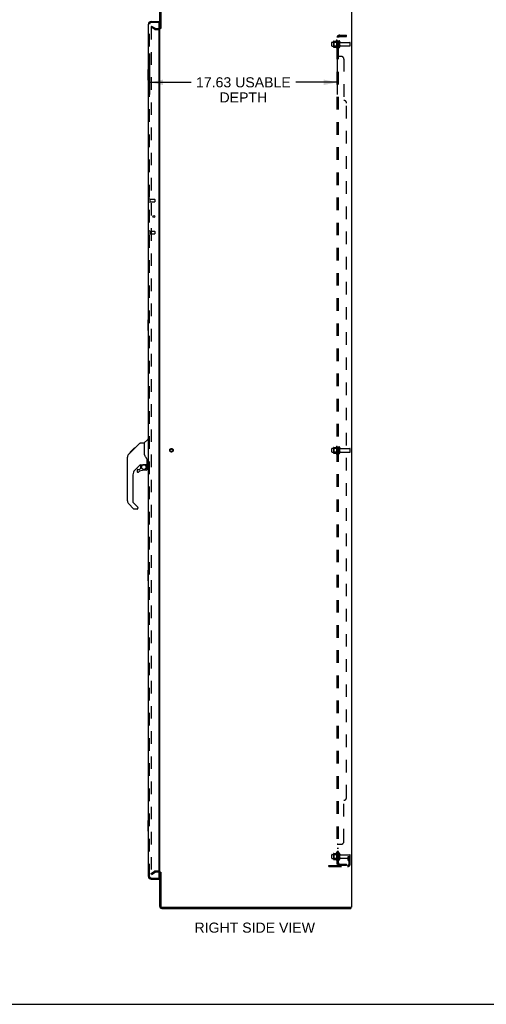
# Model space of a CAD drawing. Header units: inches. Extents: x 0 to 215, y 0 to 139.
# Tile 11 of 14: x 114 to 158, y 0 to 92. Entities that reach past the tile are written whole.
import ezdxf

# ---------------------------------------------------------------- set-up
doc = ezdxf.new("R2010")
doc.units = ezdxf.units.IN
doc.header["$LTSCALE"] = 11.804375
doc.header["$MEASUREMENT"] = 0
doc.linetypes.add('HIDDEN', pattern=[0.2, 0.1, -0.1])
doc.layers.get('0').update_dxf_attribs({"linetype": 'CONTINUOUS'})
for name, color, linetype in [('DEFAULT_2', 8, 'HIDDEN'), ('DIMENSIONS', 7, 'CONTINUOUS'), ('DOOR_ASSEMBLY', 7, 'CONTINUOUS'), ('SUBPANEL', 7, 'CONTINUOUS')]:
    doc.layers.add(name, color=color, linetype=linetype)
doc.styles.get("Standard").update_dxf_attribs({"font": 'arial.ttf'})
doc.dimstyles.new('DIMSTYLE_1', dxfattribs={"dimtxt": 0.946875, "dimasz": 1.2625, "dimexe": 0.09, "dimexo": 0.07, "dimgap": 0.0375, "dimtad": 0, "dimtih": 1, "dimtoh": 1, "dimzin": 4, "dimdsep": 46, "dimtxsty": 'Standard', "dimblk": '_FILLED', "dimblk1": '_FILLED', "dimblk2": '_FILLED', "dimcen": 0.09, "dimadec": 3, "dimazin": 1, "dimtfac": 1, "dimtdec": 3, "dimtofl": 0, "dimtmove": 0, "dimatfit": 3, "dimldrblk": '_FILLED', "dimfxl": 0, "dimtolj": 1, "dimtzin": 4, "dimarcsym": 0})

# ---------------------------------------------------------------- blocks, each defined once
blk = doc.blocks.new('_FILLED')
at = {"color": 0, "linetype": 'ByBlock'}
blk.add_solid([(0, 0), (-1, 0.2), (-1, -0.2)], dxfattribs=at)
blk = doc.blocks.new('*D2')
at = {"layer": 'DIMENSIONS', "color": 2, "linetype": 'Continuous'}
for p, q in [((126.265, 89.242), (126.265, 85.404)), ((143.89, 89.242), (143.89, 85.404)), ((126.265, 86.54), (130.162, 86.54)), ((143.89, 86.54), (139.993, 86.54))]:
    blk.add_line(p, q, dxfattribs=at)
at = {"layer": 'DIMENSIONS', "color": 2, "linetype": 'Continuous', "xscale": 1.2625, "yscale": 1.2625, "zscale": 1.2625, "rotation": 180}
blk.add_blockref('_FILLED', (126.265, 86.54), dxfattribs=at)
at = {"layer": 'DIMENSIONS', "color": 2, "linetype": 'Continuous', "xscale": 1.2625, "yscale": 1.2625, "zscale": 1.2625}
blk.add_blockref('_FILLED', (143.89, 86.54), dxfattribs=at)
at = {"layer": 'DIMENSIONS', "color": 2, "linetype": 'Continuous', "insert": (135.077, 87.013), "char_height": 0.94688, "width": 8.88443, "attachment_point": 2, "line_spacing_factor": 0.9}
blk.add_mtext('17.63 USABLE\\PDEPTH', dxfattribs=at)

msp = doc.modelspace()

# ---------------------------------------------------------------- linework, layer by layer
at = {"color": 3, "linetype": 'Continuous'}
for p, q in [((127.219, 91.584), (127.219, 94.812)), ((127.323, 94.807), (127.323, 91.583)), ((145.219, 94.897), (145.219, 9.105)), ((127.219, 12.449), (127.219, 91.553)), ((127.219, 9.19), (127.219, 12.418)), ((127.323, 12.418), (127.323, 9.195)), ((127.408, 9.001), (145.167, 9.001)), ((127.413, 9.105), (145.219, 9.105))]:
    msp.add_line(p, q, dxfattribs=at)
at = {"color": 7, "linetype": 'Continuous'}
for p, q in [((127.323, 91.584), (127.219, 91.584)), ((145.167, 9.105), (145.167, 9.001)), ((0, 0), (214.625, 0))]:
    msp.add_line(p, q, dxfattribs=at)
at = {"color": 3, "linetype": 'Continuous'}
for centre, radius, start, end in [((127.134, 91.69), 0.085, 274.04967, 360), ((127.134, 12.312), 0.085, 0, 85.95033), ((127.408, 9.19), 0.189, 180, 270), ((127.413, 9.195), 0.09, 180, 270)]:
    msp.add_arc(centre, radius, start, end, dxfattribs=at)
at = {"color": 7, "linetype": 'Continuous'}
msp.add_arc((127.408, 9.19), 0.085, 180, 270, dxfattribs=at)
at = {"layer": 'DEFAULT_2', "color": 8, "linetype": 'HIDDEN'}
for p, q in [((126.458, 91.805), (126.406, 91.715)), ((126.406, 91.735), (126.406, 12.266)), ((126.746, 91.519), (126.406, 91.715)), ((126.458, 91.805), (126.798, 91.609)), ((126.815, 91.605), (127.134, 91.605)), ((126.815, 91.501), (127.134, 91.501)), ((143.39, 89.968), (143.39, 90.283)), ((143.42, 90.313), (144.015, 90.313)), ((143.42, 89.938), (144.015, 89.938)), ((143.554, 90.381), (143.554, 89.87)), ((143.574, 90.309), (143.554, 90.329)), ((143.574, 89.942), (143.554, 89.922)), ((143.564, 90.403), (143.792, 90.403)), ((143.564, 89.848), (143.792, 89.848)), ((143.574, 90.309), (143.574, 89.942)), ((143.87, 90.309), (143.574, 90.309)), ((143.87, 89.942), (143.574, 89.942)), ((143.82, 90.482), (143.82, 89.77)), ((143.87, 90.309), (143.89, 90.329)), ((143.87, 90.309), (143.87, 89.942)), ((143.87, 89.942), (143.89, 89.922)), ((143.89, 90.46), (143.89, 89.792)), ((144.015, 89.868), (144.015, 90.383)), ((144.125, 89.868), (144.125, 90.383)), ((144.187, 90.291), (145.085, 90.291)), ((144.187, 89.961), (145.085, 89.961)), ((145.115, 89.991), (145.115, 90.261)), ((143.39, 51.843), (143.39, 52.158)), ((143.42, 52.188), (144.015, 52.188)), ((143.42, 51.813), (144.015, 51.813)), ((143.554, 52.256), (143.554, 51.745)), ((143.574, 52.184), (143.554, 52.204)), ((143.574, 51.817), (143.554, 51.797)), ((143.564, 52.278), (143.792, 52.278)), ((143.87, 52.184), (143.574, 52.184)), ((143.574, 52.184), (143.574, 51.817)), ((143.87, 51.817), (143.574, 51.817)), ((143.82, 52.357), (143.82, 51.645)), ((143.87, 52.184), (143.89, 52.204)), ((143.87, 52.184), (143.87, 51.817)), ((143.87, 51.817), (143.89, 51.797)), ((143.89, 52.335), (143.89, 51.667)), ((144.015, 51.743), (144.015, 52.258)), ((144.125, 51.743), (144.125, 52.258)), ((144.187, 52.166), (145.085, 52.166)), ((144.187, 51.836), (145.085, 51.836)), ((145.115, 51.866), (145.115, 52.136)), ((143.564, 51.723), (143.792, 51.723)), ((143.39, 13.718), (143.39, 14.033)), ((143.42, 14.063), (144.015, 14.063)), ((143.554, 14.131), (143.554, 13.62)), ((143.574, 14.059), (143.554, 14.079)), ((143.564, 14.153), (143.792, 14.153)), ((143.87, 14.059), (143.574, 14.059)), ((143.574, 14.059), (143.574, 13.692)), ((143.82, 14.232), (143.82, 13.52)), ((143.87, 14.059), (143.89, 14.079)), ((143.87, 14.059), (143.87, 13.692)), ((143.89, 14.21), (143.89, 13.542)), ((144.015, 13.618), (144.015, 14.133)), ((144.125, 13.618), (144.125, 14.133)), ((144.187, 14.041), (145.085, 14.041)), ((144.921, 13.876), (145.011, 13.876)), ((144.921, 13.535), (144.921, 13.876)), ((145.011, 13.876), (145.115, 13.876)), ((145.011, 13.175), (145.011, 13.876)), ((145.025, 13.535), (145.025, 13.876)), ((145.115, 13.876), (145.076, 13.876)), ((145.115, 13.175), (145.115, 14.011)), ((143.115, 13.032), (144.868, 13.032)), ((143.115, 12.928), (143.115, 13.032)), ((143.362, 12.928), (143.362, 13.032)), ((143.42, 13.688), (144.015, 13.688)), ((143.574, 13.692), (143.554, 13.672)), ((143.564, 13.598), (143.792, 13.598)), ((143.87, 13.692), (143.574, 13.692)), ((143.618, 12.928), (143.618, 13.032)), ((143.87, 13.692), (143.89, 13.672)), ((144.187, 13.711), (145.085, 13.711)), ((145.025, 13.701), (144.921, 13.701)), ((144.942, 13.469), (144.991, 13.401)), ((145.027, 13.529), (145.076, 13.462)), ((126.406, 12.286), (126.746, 12.482)), ((126.458, 12.196), (126.406, 12.286)), ((126.458, 12.196), (126.798, 12.392)), ((127.134, 12.501), (126.815, 12.501)), ((127.134, 12.397), (126.815, 12.397)), ((143.115, 12.928), (144.868, 12.928))]:
    msp.add_line(p, q, dxfattribs=at)
for points in [[(126.424, 91.755), (126.422, 91.755), (126.42, 91.755), (126.418, 91.754), (126.416, 91.753), (126.415, 91.752), (126.413, 91.751), (126.412, 91.75), (126.41, 91.748), (126.409, 91.746), (126.408, 91.744), (126.407, 91.742), (126.407, 91.74), (126.406, 91.738), (126.406, 91.735)], [(126.431, 91.753), (126.43, 91.754), (126.428, 91.755), (126.426, 91.755), (126.424, 91.755), (126.424, 91.755)], [(126.406, 12.266), (126.406, 12.264), (126.407, 12.262), (126.407, 12.26)], [(126.424, 12.246), (126.422, 12.247), (126.42, 12.247), (126.418, 12.247), (126.416, 12.248), (126.415, 12.249), (126.413, 12.251), (126.412, 12.252), (126.41, 12.254), (126.409, 12.256), (126.408, 12.258), (126.407, 12.26)], [(126.431, 12.249), (126.43, 12.248), (126.428, 12.247), (126.426, 12.247), (126.424, 12.246), (126.424, 12.246)]]:
    msp.add_lwpolyline(points, dxfattribs=at)
for radius in [0.164, 0.124]:
    msp.add_circle((128.323, 52.001), radius, dxfattribs=at)
for centre, radius, start, end in [((126.815, 91.638), 0.137, 240, 270), ((126.815, 91.638), 0.033, 240, 270), ((127.134, 91.69), 0.189, 270, 360), ((143.42, 90.283), 0.03, 90, 180.00001), ((143.42, 89.968), 0.03, 179.99999, 270), ((143.564, 90.393), 0.01, 90, 174.80617), ((143.695, 90.381), 0.141, 174.79195, 180), ((143.695, 89.87), 0.141, 180, 185.20805), ((143.564, 89.858), 0.01, 185.19383, 270), ((143.773, 90.413), 0.01, 270, 336.03207), ((143.773, 89.838), 0.01, 23.96793, 90), ((144.42, 90.126), 0.698, 149.33687, 156.03207), ((144.42, 90.126), 0.698, 203.96793, 210.66313), ((143.852, 90.46), 0.0384, 0, 145.55034), ((143.852, 89.792), 0.0384, 214.44966, 360), ((144.07, 90.383), 0.055, 360, 180), ((144.07, 89.868), 0.055, 180, 0), ((144.187, 90.353), 0.0625, 180, 270), ((144.187, 89.898), 0.0625, 90, 180), ((145.085, 90.261), 0.03, 360, 90), ((145.085, 89.991), 0.03, 270, 0), ((143.42, 52.158), 0.03, 90, 180.00001), ((143.42, 51.843), 0.03, 179.99999, 270), ((143.564, 52.268), 0.01, 90, 174.80617), ((143.695, 52.256), 0.141, 174.79195, 180), ((143.773, 52.288), 0.01, 270, 336.03207), ((144.42, 52.001), 0.698, 149.33687, 156.03207), ((143.852, 52.335), 0.0384, 0, 145.55034), ((144.07, 52.258), 0.055, 360, 180), ((144.187, 52.228), 0.0625, 180, 270), ((144.187, 51.773), 0.0625, 90, 180), ((145.085, 52.136), 0.03, 360, 90), ((145.085, 51.866), 0.03, 270, 0), ((143.695, 51.745), 0.141, 180, 185.20805), ((143.564, 51.733), 0.01, 185.19383, 270), ((143.773, 51.713), 0.01, 23.96793, 90), ((144.42, 52.001), 0.698, 203.96793, 210.66313), ((143.852, 51.667), 0.0384, 214.44966, 360), ((144.07, 51.743), 0.055, 180, 0), ((143.42, 14.033), 0.03, 90, 180.00001), ((143.564, 14.143), 0.01, 90, 174.80617), ((143.695, 14.131), 0.141, 174.79195, 180), ((143.773, 14.163), 0.01, 270, 336.03207), ((144.42, 13.876), 0.698, 149.33687, 156.03207), ((143.852, 14.21), 0.0384, 0, 145.55034), ((144.07, 14.133), 0.055, 360, 180), ((144.187, 14.103), 0.0625, 180, 270), ((145.085, 14.011), 0.03, 360, 90), ((143.42, 13.718), 0.03, 179.99999, 270), ((143.695, 13.62), 0.141, 180, 185.20805), ((143.564, 13.608), 0.01, 185.19383, 270), ((143.773, 13.588), 0.01, 23.96793, 90), ((144.42, 13.876), 0.698, 203.96793, 210.66313), ((143.852, 13.542), 0.0384, 214.44966, 360), ((144.07, 13.618), 0.055, 180, 0), ((144.187, 13.648), 0.0625, 90, 180), ((144.868, 13.175), 0.246, 270, 360), ((144.868, 13.175), 0.142, 270, 360), ((145.035, 13.535), 0.114, 180, 215.75389), ((144.907, 13.34), 0.104, 0, 35.75389), ((145.035, 13.535), 0.01, 180, 215.75389), ((144.907, 13.34), 0.208, 0, 35.75389), ((145.085, 13.741), 0.03, 270, 0), ((126.815, 12.364), 0.137, 90, 120), ((126.815, 12.364), 0.033, 90, 120), ((127.134, 12.312), 0.189, 0, 90)]:
    msp.add_arc(centre, radius, start, end, dxfattribs=at)
at = {"layer": 'DOOR_ASSEMBLY', "color": 3, "linetype": 'Continuous'}
for p, q in [((126.161, 11.997), (126.161, 92.004)), ((126.407, 92.251), (127.14, 92.251)), ((127.14, 92.127), (127.14, 11.875)), ((126.407, 11.751), (127.14, 11.751))]:
    msp.add_line(p, q, dxfattribs=at)
at = {"layer": 'DOOR_ASSEMBLY', "color": 8, "linetype": 'HIDDEN'}
for p, q in [((126.265, 11.997), (126.265, 92.004)), ((127.12, 92.147), (126.407, 92.147)), ((126.308, 75.58), (126.308, 75.296)), ((126.308, 75.562), (126.755, 75.562)), ((126.308, 75.314), (126.755, 75.314)), ((126.765, 75.552), (126.765, 75.324)), ((126.308, 72.58), (126.308, 72.296)), ((126.308, 72.562), (126.755, 72.562)), ((126.308, 72.314), (126.755, 72.314)), ((126.765, 72.552), (126.765, 72.324)), ((126.407, 11.855), (127.12, 11.855))]:
    msp.add_line(p, q, dxfattribs=at)
at = {"layer": 'DOOR_ASSEMBLY', "color": 7, "linetype": 'Continuous'}
for p, q in [((127.14, 92.147), (127.12, 92.147)), ((127.14, 92.147), (127.14, 92.251)), ((126.101, 87.736), (126.101, 86.766)), ((126.161, 87.751), (126.116, 87.751)), ((126.148, 87.651), (126.148, 86.851)), ((126.116, 86.751), (126.161, 86.751)), ((126.585, 73.993), (126.585, 73.883)), ((126.101, 64.236), (126.101, 63.266)), ((126.161, 64.251), (126.116, 64.251)), ((126.148, 64.151), (126.148, 63.351)), ((126.116, 63.251), (126.161, 63.251)), ((125.406, 52.69), (125.767, 52.69)), ((125.767, 52.69), (125.767, 51.585)), ((125.773, 52.696), (126.071, 52.993)), ((126.161, 53.005), (126.098, 53.005)), ((124.307, 51.623), (124.586, 51.901)), ((124.413, 51.797), (124.827, 52.21)), ((124.413, 51.797), (124.48, 51.797)), ((124.417, 51.8), (124.483, 51.8)), ((124.418, 51.801), (124.484, 51.801)), ((124.566, 51.882), (124.499, 51.882)), ((124.585, 51.902), (124.719, 52.035)), ((124.585, 51.968), (124.652, 51.968)), ((124.606, 51.922), (124.586, 51.902)), ((124.734, 52.05), (124.667, 52.05)), ((124.69, 52.006), (124.734, 52.05)), ((124.734, 52.05), (125.35, 52.667)), ((124.744, 52.127), (124.811, 52.127)), ((124.827, 52.21), (124.829, 52.212)), ((124.894, 52.21), (124.827, 52.21)), ((124.828, 52.211), (124.894, 52.211)), ((124.829, 52.212), (124.896, 52.212)), ((124.192, 47.243), (124.192, 51.346)), ((125.786, 51.594), (125.767, 51.648)), ((126.043, 50.662), (126.043, 51.069)), ((125.379, 50.628), (124.877, 50.127)), ((125.098, 50.129), (125.098, 50.01)), ((125.177, 50.208), (125.329, 50.208)), ((125.338, 50.211), (125.409, 50.283)), ((125.413, 50.618), (125.413, 50.291)), ((125.455, 50.623), (125.543, 50.623)), ((125.543, 50.623), (125.544, 50.623)), ((125.728, 50.664), (126.023, 50.664)), ((125.964, 50.129), (125.728, 50.129)), ((125.905, 50.664), (125.985, 50.584)), ((125.977, 50.577), (125.971, 50.571)), ((126.023, 50.445), (126.043, 50.445)), ((126.043, 50.208), (126.043, 50.445)), ((126.082, 50.623), (126.161, 50.623)), ((124.704, 49.709), (124.704, 47.157)), ((124.76, 46.512), (124.308, 46.964)), ((124.727, 47.101), (125.163, 46.666)), ((125.098, 46.489), (124.816, 46.489)), ((125.177, 46.633), (125.177, 46.568)), ((126.101, 40.736), (126.101, 39.766)), ((126.161, 40.751), (126.116, 40.751)), ((126.116, 39.751), (126.161, 39.751)), ((126.148, 40.651), (126.148, 39.851)), ((126.101, 17.236), (126.101, 16.266)), ((126.161, 17.251), (126.116, 17.251)), ((126.148, 17.151), (126.148, 16.351)), ((126.116, 16.251), (126.161, 16.251)), ((127.12, 11.855), (127.14, 11.855)), ((127.14, 11.855), (127.14, 11.751))]:
    msp.add_line(p, q, dxfattribs=at)
for points in [[(126.146, 87.687), (126.146, 87.681), (126.147, 87.675), (126.147, 87.669), (126.147, 87.663), (126.148, 87.657), (126.148, 87.651)], [(126.148, 86.851), (126.148, 86.845), (126.147, 86.838), (126.147, 86.832), (126.147, 86.826), (126.146, 86.82), (126.146, 86.815)], [(126.146, 64.187), (126.146, 64.181), (126.147, 64.175), (126.147, 64.169), (126.147, 64.163), (126.148, 64.157), (126.148, 64.151)], [(126.148, 63.351), (126.148, 63.345), (126.147, 63.338), (126.147, 63.332), (126.147, 63.326), (126.146, 63.32), (126.146, 63.315)], [(125.35, 52.667), (125.358, 52.673), (125.367, 52.679), (125.376, 52.684), (125.386, 52.687), (125.396, 52.689), (125.406, 52.69)], [(124.69, 52.006), (124.669, 51.985), (124.647, 51.963), (124.606, 51.922)], [(124.307, 51.623), (124.287, 51.602), (124.262, 51.569), (124.24, 51.534), (124.223, 51.497), (124.209, 51.458), (124.199, 51.417), (124.194, 51.376), (124.192, 51.346)], [(125.99, 51.24), (125.939, 51.313), (125.89, 51.39), (125.849, 51.462), (125.815, 51.529), (125.786, 51.594)], [(126.043, 51.069), (126.042, 51.093), (126.037, 51.127), (126.028, 51.161), (126.016, 51.193), (126.001, 51.222), (125.99, 51.24)], [(125.544, 50.623), (125.552, 50.624), (125.56, 50.626), (125.57, 50.629), (125.582, 50.633), (125.595, 50.638), (125.61, 50.643), (125.627, 50.648), (125.644, 50.653), (125.663, 50.657), (125.682, 50.661), (125.701, 50.663), (125.719, 50.664), (125.728, 50.664)], [(126.023, 50.445), (126.022, 50.459), (126.021, 50.473), (126.018, 50.487), (126.014, 50.5), (126.009, 50.513), (126.003, 50.526), (125.997, 50.538), (125.989, 50.549), (125.98, 50.56), (125.971, 50.571)], [(125.985, 50.584), (125.985, 50.584), (125.984, 50.584), (125.984, 50.583), (125.982, 50.582), (125.981, 50.581), (125.977, 50.577)], [(126.146, 40.687), (126.146, 40.681), (126.147, 40.675), (126.147, 40.669), (126.147, 40.663), (126.148, 40.657), (126.148, 40.651)], [(126.148, 39.851), (126.148, 39.845), (126.147, 39.838), (126.147, 39.832), (126.147, 39.826), (126.146, 39.82), (126.146, 39.815)], [(126.146, 17.187), (126.146, 17.181), (126.147, 17.175), (126.147, 17.169), (126.147, 17.163), (126.148, 17.157), (126.148, 17.151)], [(126.148, 16.351), (126.148, 16.345), (126.147, 16.338), (126.147, 16.332), (126.147, 16.326), (126.146, 16.32), (126.146, 16.315)]]:
    msp.add_lwpolyline(points, dxfattribs=at)
at = {"layer": 'DOOR_ASSEMBLY', "color": 3, "linetype": 'Continuous'}
msp.add_circle((126.661, 73.938), 0.0938, dxfattribs=at)
at = {"layer": 'DOOR_ASSEMBLY', "color": 7, "linetype": 'Continuous'}
msp.add_circle((125.728, 50.424), 0.217, dxfattribs=at)
at = {"layer": 'DOOR_ASSEMBLY', "color": 3, "linetype": 'Continuous'}
for centre, radius, start, end in [((126.407, 92.004), 0.246, 90, 180), ((127.12, 92.127), 0.02, 0, 90), ((126.407, 11.997), 0.246, 180, 270), ((127.12, 11.875), 0.02, 270, 360)]:
    msp.add_arc(centre, radius, start, end, dxfattribs=at)
at = {"layer": 'DOOR_ASSEMBLY', "color": 8, "linetype": 'HIDDEN'}
for centre, radius, start, end in [((126.407, 92.004), 0.142, 90, 180), ((126.286, 75.58), 0.0215, 0, 180), ((126.286, 75.296), 0.0215, 180, 360), ((126.755, 75.552), 0.01, 0, 90), ((126.755, 75.324), 0.01, 270, 360), ((126.286, 72.58), 0.0215, 0, 180), ((126.286, 72.296), 0.0215, 180, 360), ((126.755, 72.552), 0.01, 0, 90), ((126.755, 72.324), 0.01, 270, 360), ((126.407, 11.997), 0.142, 180, 270)]:
    msp.add_arc(centre, radius, start, end, dxfattribs=at)
at = {"layer": 'DOOR_ASSEMBLY', "color": 7, "linetype": 'Continuous'}
for centre, radius, start, end in [((126.325, 91.861), 0.26, 87.38818, 90), ((126.116, 87.736), 0.015, 90, 180), ((126.146, 87.736), 0.015, 0, 90), ((126.116, 86.766), 0.015, 180, 270), ((126.146, 86.766), 0.015, 270, 360), ((126.116, 64.236), 0.015, 90, 180), ((126.146, 64.236), 0.015, 0, 90), ((126.116, 63.266), 0.015, 180, 270), ((126.146, 63.266), 0.015, 270, 360), ((125.787, 52.682), 0.0197, 135, 172.5), ((126.098, 52.965), 0.0394, 90, 135), ((124.625, 51.329), 0.433, 137.27268, 137.76144), ((125.295, 49.709), 0.591, 135, 180), ((125.177, 50.129), 0.0787, 90, 180), ((125.177, 50.01), 0.0787, 180, 309.5212), ((125.728, 49.342), 0.787, 90, 129.5212), ((125.455, 50.426), 0.197, 90, 135), ((125.329, 50.219), 0.0118, 270, 315), ((125.401, 50.291), 0.0118, 315, 360), ((125.964, 50.208), 0.0787, 270, 360), ((125.846, 50.445), 0.197, 0, 45), ((126.023, 50.684), 0.0197, 270, 360), ((126.082, 50.662), 0.0394, 180, 270), ((124.586, 47.243), 0.394, 180, 225), ((124.783, 47.157), 0.0787, 180, 225), ((124.816, 46.568), 0.0787, 225, 270), ((125.098, 46.568), 0.0787, 270, 360), ((125.129, 46.633), 0.0472, 0, 45), ((126.116, 40.736), 0.015, 90, 180), ((126.146, 40.736), 0.015, 0, 90), ((126.116, 39.766), 0.015, 180, 270), ((126.146, 39.766), 0.015, 270, 360), ((126.116, 17.236), 0.015, 90, 180), ((126.146, 17.236), 0.015, 0, 90), ((126.116, 16.266), 0.015, 180, 270), ((126.146, 16.266), 0.015, 270, 360), ((126.325, 12.141), 0.26, 270, 272.61182)]:
    msp.add_arc(centre, radius, start, end, dxfattribs=at)
at = {"layer": 'SUBPANEL', "color": 8, "linetype": 'HIDDEN'}
for p, q in [((143.89, 13.157), (143.89, 90.845)), ((144.015, 90.845), (143.89, 90.845)), ((143.944, 90.883), (144.04, 90.804)), ((144.015, 13.157), (144.015, 90.845)), ((144.015, 90.824), (144.015, 90.825)), ((144.019, 90.822), (144.019, 90.822)), ((144.127, 90.97), (144.765, 90.97)), ((144.127, 90.845), (144.765, 90.845)), ((144.515, 90.845), (144.515, 90.97)), ((144.765, 90.845), (144.765, 90.97)), ((144.015, 90.376), (143.89, 90.376)), ((144.015, 89.876), (143.89, 89.876)), ((144.015, 89.648), (143.89, 89.648)), ((144.015, 89.367), (143.89, 89.367)), ((143.89, 89.004), (143.89, 89.005)), ((144.015, 89.005), (143.89, 89.005)), ((144.265, 88.97), (143.944, 88.97)), ((144.515, 88.72), (144.515, 84.845)), ((144.765, 19.407), (144.765, 84.595)), ((144.015, 52.251), (143.89, 52.251)), ((144.015, 51.751), (143.89, 51.751)), ((144.515, 15.282), (144.515, 19.157)), ((144.015, 14.997), (143.89, 14.997)), ((143.944, 15.032), (144.265, 15.032)), ((144.015, 14.635), (143.89, 14.635)), ((144.015, 14.354), (143.89, 14.354)), ((144.015, 14.126), (143.89, 14.126)), ((144.015, 13.626), (143.89, 13.626)), ((144.015, 13.157), (143.89, 13.157)), ((143.944, 13.119), (144.04, 13.198)), ((144.127, 13.157), (144.765, 13.157)), ((144.765, 13.032), (144.127, 13.032)), ((144.515, 13.157), (144.515, 13.032)), ((144.765, 13.157), (144.765, 13.032))]:
    msp.add_line(p, q, dxfattribs=at)
for points in [[(143.912, 90.865), (143.909, 90.863), (143.906, 90.862), (143.903, 90.86), (143.9, 90.859), (143.898, 90.857), (143.895, 90.855), (143.893, 90.853), (143.892, 90.851), (143.891, 90.849), (143.89, 90.848), (143.89, 90.846), (143.89, 90.845)], [(143.944, 90.883), (143.942, 90.881), (143.939, 90.879), (143.937, 90.877), (143.934, 90.875), (143.93, 90.873), (143.927, 90.871), (143.923, 90.87), (143.92, 90.868), (143.912, 90.865)], [(143.958, 90.845), (143.957, 90.845), (143.957, 90.845), (143.956, 90.845), (143.956, 90.845), (143.956, 90.845), (143.955, 90.845), (143.955, 90.845)], [(143.955, 90.845), (143.955, 90.845), (143.955, 90.845), (143.955, 90.845), (143.956, 90.845), (143.956, 90.845), (143.957, 90.845), (143.957, 90.844), (143.958, 90.844), (143.958, 90.844), (143.959, 90.844), (143.96, 90.844), (143.96, 90.844), (143.961, 90.844), (143.962, 90.844), (143.962, 90.844), (143.963, 90.843), (143.964, 90.843), (143.965, 90.843), (143.965, 90.843), (143.966, 90.843), (143.967, 90.843), (143.968, 90.842), (143.968, 90.842), (143.969, 90.842), (143.97, 90.842), (143.971, 90.842), (143.972, 90.841), (143.972, 90.841), (143.973, 90.841), (143.974, 90.841), (143.975, 90.84), (143.976, 90.84), (143.977, 90.84), (143.977, 90.84), (143.978, 90.839), (143.979, 90.839), (143.98, 90.839), (143.981, 90.839), (143.982, 90.838), (143.983, 90.838), (143.984, 90.838), (143.985, 90.837), (143.986, 90.837), (143.987, 90.837), (143.988, 90.836), (143.989, 90.836), (143.99, 90.836), (143.991, 90.835), (143.992, 90.835), (143.993, 90.834), (143.994, 90.834), (143.995, 90.834), (143.996, 90.833), (143.997, 90.833), (143.998, 90.832), (143.999, 90.832), (144, 90.831), (144.001, 90.831), (144.002, 90.831), (144.003, 90.83), (144.003, 90.83), (144.004, 90.829), (144.005, 90.829), (144.006, 90.829), (144.007, 90.828), (144.008, 90.828), (144.008, 90.828), (144.009, 90.827), (144.01, 90.827), (144.011, 90.826), (144.011, 90.826), (144.012, 90.826), (144.013, 90.825), (144.013, 90.825), (144.014, 90.824), (144.015, 90.824), (144.015, 90.824), (144.016, 90.823), (144.017, 90.823), (144.017, 90.823), (144.018, 90.822), (144.018, 90.822), (144.019, 90.822), (144.019, 90.822), (144.019, 90.822)], [(144.029, 90.821), (144.027, 90.823), (144.025, 90.825), (144.024, 90.828), (144.022, 90.83), (144.02, 90.832), (144.018, 90.835), (144.017, 90.837), (144.016, 90.839), (144.015, 90.841), (144.015, 90.843), (144.015, 90.845)], [(144.019, 90.822), (144.019, 90.822), (144.019, 90.822), (144.018, 90.822), (144.018, 90.822), (144.018, 90.822), (144.017, 90.823), (144.017, 90.823), (144.016, 90.823), (144.016, 90.824), (144.015, 90.824)], [(144.04, 90.804), (144.041, 90.804), (144.041, 90.805), (144.041, 90.806), (144.041, 90.807), (144.04, 90.808), (144.039, 90.809), (144.039, 90.811), (144.037, 90.812), (144.036, 90.814), (144.035, 90.815), (144.033, 90.817), (144.029, 90.821)], [(143.903, 88.99), (143.9, 88.991), (143.898, 88.993), (143.895, 88.995), (143.893, 88.997), (143.892, 88.999), (143.891, 89), (143.89, 89.002), (143.89, 89.004), (143.89, 89.005)], [(143.909, 88.987), (143.906, 88.988), (143.903, 88.99), (143.9, 88.991), (143.898, 88.993), (143.895, 88.995), (143.893, 88.997), (143.892, 88.999)], [(143.923, 88.981), (143.916, 88.984), (143.912, 88.985), (143.909, 88.987)], [(143.944, 88.97), (143.942, 88.971), (143.939, 88.973), (143.937, 88.974), (143.934, 88.976), (143.93, 88.977), (143.927, 88.979), (143.923, 88.981)], [(143.944, 88.97), (143.942, 88.971), (143.939, 88.973), (143.937, 88.974), (143.934, 88.976)], [(144.015, 89.002), (144.015, 89.004), (144.015, 89.005)], [(144.022, 88.995), (144.02, 88.996), (144.018, 88.998), (144.017, 88.999), (144.016, 89.001), (144.015, 89.002), (144.015, 89.004), (144.015, 89.005)], [(144.025, 88.992), (144.024, 88.993), (144.022, 88.995), (144.02, 88.996), (144.018, 88.998), (144.017, 88.999), (144.016, 89.001)], [(144.041, 88.976), (144.04, 88.978), (144.039, 88.979), (144.039, 88.981), (144.037, 88.983), (144.036, 88.984), (144.035, 88.985), (144.033, 88.987), (144.031, 88.988), (144.029, 88.989), (144.025, 88.992)], [(144.04, 88.97), (144.041, 88.971), (144.041, 88.973), (144.041, 88.975), (144.041, 88.976), (144.04, 88.978), (144.039, 88.979), (144.039, 88.981), (144.037, 88.983), (144.036, 88.984), (144.035, 88.985), (144.033, 88.987), (144.031, 88.988)], [(144.04, 88.97), (144.041, 88.971), (144.041, 88.973), (144.041, 88.975)], [(143.909, 15.015), (143.906, 15.014), (143.903, 15.012), (143.9, 15.01), (143.898, 15.009), (143.895, 15.007), (143.893, 15.005), (143.892, 15.003), (143.891, 15.001), (143.89, 15), (143.89, 14.998), (143.89, 14.997)], [(143.895, 15.007), (143.893, 15.005), (143.892, 15.003), (143.891, 15.001), (143.89, 15), (143.89, 14.998)], [(143.903, 15.012), (143.9, 15.01), (143.898, 15.009)], [(143.916, 15.018), (143.912, 15.017), (143.909, 15.015)], [(143.944, 15.032), (143.942, 15.03), (143.939, 15.029), (143.937, 15.027), (143.934, 15.026), (143.93, 15.024), (143.927, 15.023), (143.923, 15.021), (143.916, 15.018)], [(143.944, 15.032), (143.942, 15.03), (143.939, 15.029), (143.937, 15.027), (143.934, 15.026)], [(144.029, 15.012), (144.025, 15.01), (144.024, 15.008), (144.022, 15.007), (144.02, 15.005), (144.018, 15.004), (144.017, 15.003), (144.016, 15.001), (144.015, 15), (144.015, 14.998), (144.015, 14.997)], [(144.022, 15.007), (144.02, 15.005), (144.018, 15.004), (144.017, 15.003), (144.016, 15.001), (144.015, 15), (144.015, 14.998), (144.015, 14.997)], [(144.04, 15.032), (144.041, 15.03), (144.041, 15.029), (144.041, 15.027), (144.041, 15.025), (144.04, 15.024), (144.039, 15.022), (144.039, 15.021), (144.037, 15.019), (144.036, 15.018), (144.035, 15.016), (144.033, 15.015), (144.031, 15.014), (144.029, 15.012)], [(144.035, 15.016), (144.033, 15.015), (144.031, 15.014)], [(144.039, 15.021), (144.037, 15.019), (144.036, 15.018)], [(144.04, 15.032), (144.041, 15.03), (144.041, 15.029), (144.041, 15.027), (144.041, 15.025), (144.04, 15.024)], [(143.92, 13.134), (143.912, 13.137), (143.909, 13.138), (143.906, 13.14), (143.903, 13.141), (143.9, 13.143), (143.898, 13.145), (143.895, 13.147), (143.893, 13.149), (143.892, 13.15), (143.891, 13.152), (143.89, 13.154), (143.89, 13.156), (143.89, 13.157)], [(143.944, 13.119), (143.942, 13.121), (143.939, 13.123), (143.937, 13.125), (143.934, 13.127), (143.93, 13.129), (143.927, 13.13), (143.923, 13.132), (143.92, 13.134)], [(143.956, 13.157), (143.955, 13.157), (143.955, 13.157), (143.955, 13.157), (143.955, 13.157), (143.955, 13.157), (143.956, 13.157), (143.956, 13.157), (143.957, 13.157), (143.957, 13.157), (143.958, 13.157)], [(144.019, 13.18), (144.019, 13.18), (144.019, 13.18), (144.018, 13.18), (144.018, 13.18), (144.018, 13.179), (144.017, 13.179), (144.017, 13.179), (144.016, 13.178), (144.016, 13.178), (144.015, 13.178), (144.014, 13.177), (144.014, 13.177), (144.013, 13.177), (144.012, 13.176), (144.012, 13.176), (144.011, 13.176), (144.01, 13.175), (144.01, 13.175), (144.009, 13.175), (144.008, 13.174), (144.008, 13.174), (144.007, 13.173), (144.006, 13.173), (144.005, 13.173), (144.004, 13.172), (144.004, 13.172), (144.003, 13.172), (144.002, 13.171), (144.001, 13.171), (144, 13.17), (144, 13.17), (143.999, 13.17), (143.998, 13.169), (143.997, 13.169), (143.996, 13.169), (143.995, 13.168), (143.994, 13.168), (143.993, 13.167), (143.992, 13.167), (143.991, 13.167), (143.99, 13.166), (143.989, 13.166), (143.988, 13.166), (143.987, 13.165), (143.986, 13.165), (143.985, 13.164), (143.984, 13.164), (143.983, 13.164), (143.982, 13.163), (143.98, 13.163), (143.979, 13.163), (143.978, 13.162), (143.977, 13.162), (143.976, 13.162), (143.975, 13.161), (143.974, 13.161), (143.973, 13.161), (143.972, 13.16), (143.97, 13.16), (143.969, 13.16), (143.968, 13.16), (143.967, 13.159), (143.966, 13.159), (143.965, 13.159), (143.964, 13.159), (143.963, 13.158), (143.962, 13.158), (143.962, 13.158), (143.961, 13.158), (143.96, 13.158), (143.959, 13.158), (143.958, 13.157), (143.957, 13.157), (143.957, 13.157), (143.956, 13.157), (143.956, 13.157), (143.956, 13.157)], [(144.033, 13.185), (144.029, 13.181), (144.027, 13.179), (144.025, 13.176), (144.024, 13.174), (144.022, 13.172), (144.02, 13.169), (144.018, 13.167), (144.017, 13.165), (144.016, 13.163), (144.015, 13.161), (144.015, 13.159), (144.015, 13.157)], [(144.015, 13.177), (144.016, 13.178), (144.016, 13.178), (144.017, 13.178), (144.017, 13.179), (144.018, 13.179), (144.018, 13.179), (144.018, 13.18), (144.019, 13.18), (144.019, 13.18), (144.019, 13.18), (144.019, 13.18)], [(144.04, 13.198), (144.041, 13.197), (144.041, 13.197), (144.041, 13.196), (144.041, 13.195), (144.04, 13.194), (144.039, 13.192), (144.039, 13.191), (144.037, 13.19), (144.036, 13.188), (144.035, 13.186), (144.033, 13.185)]]:
    msp.add_lwpolyline(points, dxfattribs=at)
for centre, radius, start, end in [((144.127, 90.733), 0.237, 90, 180), ((144.127, 90.733), 0.112, 90, 180), ((144.265, 88.72), 0.25, 0, 90), ((144.515, 84.595), 0.25, 0, 90), ((144.515, 19.407), 0.25, 270, 360), ((144.265, 15.282), 0.25, 270, 360), ((144.127, 13.269), 0.237, 180, 270), ((144.127, 13.269), 0.112, 180, 270)]:
    msp.add_arc(centre, radius, start, end, dxfattribs=at)

# ---------------------------------------------------------------- texts
at = {"layer": 'DIMENSIONS', "color": 2, "linetype": 'Continuous', "insert": (136.145, 7.67), "char_height": 0.94688, "width": 11.2921, "attachment_point": 2, "line_spacing_factor": 0.9}
msp.add_mtext('RIGHT SIDE VIEW', dxfattribs=at)

# ---------------------------------------------------------------- dimensions: what is measured, and where the dimension line sits
at = {"layer": 'DIMENSIONS', "color": 2, "linetype": 'Continuous'}
dim = msp.add_linear_dim(base=(143.889887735, 86.5400269), p1=(126.264887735, 89.312091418), p2=(143.889887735, 89.312091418), text='<> USABLE\\PDEPTH', dimstyle='DIMSTYLE_1', dxfattribs=at)
dim.commit()
dim.dimension.update_dxf_attribs({"geometry": '*D2', "text_midpoint": (135.077387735, 85.82987065), "dimtype": 160})

doc.saveas('drawing.dxf')
